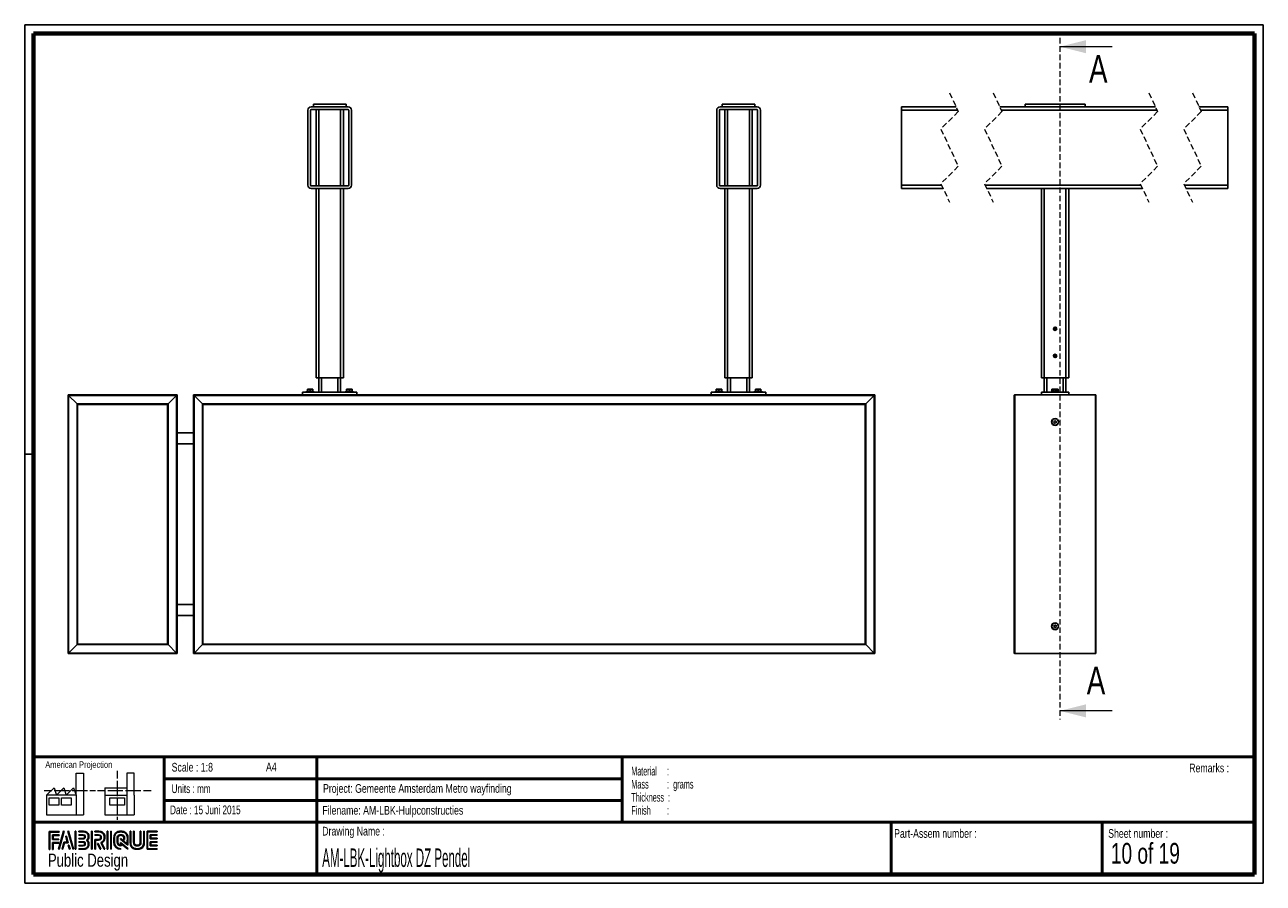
# Paper-space layout 'Sections (Connector)' of a CAD drawing. Header units: millimetres. Extents: x 7 to 291, y 7 to 204.
import ezdxf

# ---------------------------------------------------------------- set-up
doc = ezdxf.new("R2010")
doc.units = ezdxf.units.MM
doc.linetypes.add('HIDDEN', pattern=[1.905, 1.27, -0.635])
for name, color, linetype in [('LAYER1', 7, 'Continuous'), ('LAYER2', 7, 'Continuous'), ('LOGO', 7, 'Continuous')]:
    doc.layers.add(name, color=color, linetype=linetype)
doc.styles.add('SLDTEXTSTYLE0', font='TXT', dxfattribs={"width": 0.7})
doc.styles.add('SLDTEXTSTYLE1', font='TXT', dxfattribs={"width": 0.75})
doc.styles.add('SLDTEXTSTYLE2', font='TXT', dxfattribs={"width": 0.697368})
doc.styles.add('SLDTEXTSTYLE4', font='TXT', dxfattribs={"width": 0.5675})
doc.styles.add('SLDTEXTSTYLE5', font='TXT', dxfattribs={"width": 0.55})
doc.styles.add('SLDTEXTSTYLE6', font='TXT', dxfattribs={"width": 0.605})
doc.styles.add('SLDTEXTSTYLE7', font='TXT', dxfattribs={"width": 0.549})
doc.styles.add('SLDTEXTSTYLE8', font='TXT', dxfattribs={"width": 0.467045})
doc.styles.add('SLDTEXTSTYLE9', font='TXT', dxfattribs={"width": 0.6875})

# ---------------------------------------------------------------- blocks, each defined once
blk = doc.blocks.new('SW_NOTE_0_19')
at = {"layer": 'LOGO', "color": 0, "char_height": 2, "attachment_point": 1}
for s, insert, style in [('Material     :', (0, 2.58), 'SLDTEXTSTYLE4'), ('Mass         :  grams', (0, -0.42), 'SLDTEXTSTYLE5'), ('Thickness  :', (0, -3.42), 'SLDTEXTSTYLE6'), ('Finish        :', (0, -6.42), 'SLDTEXTSTYLE7')]:
    blk.add_mtext(s, dxfattribs=dict(at, insert=insert, style=style))

psp = doc.layouts.new('Sections (Connector)')

# ---------------------------------------------------------------- hatches: boundary and pattern name
at = {"layer": 'LOGO'}
for points in [[(12.16, 14.55), (12.29, 14.55), (12.29, 18.54), (14.49, 18.54), (14.49, 18.67), (12.16, 18.67)], [(13.05, 16.92), (13.05, 17.76), (14.49, 17.76), (14.49, 17.89), (12.92, 17.89), (12.92, 16.79), (14.36, 16.79), (14.36, 16.92)], [(15.62, 18.7), (15.48, 18.7), (14.3, 14.57), (14.44, 14.57)], [(15.26, 14.57), (15.67, 16.09), (16.5, 16.09), (16.11, 17.58), (15.96, 17.58), (16.32, 16.22), (15.56, 16.22), (15.12, 14.57)], [(17.78, 14.57), (16.6, 18.7), (16.46, 18.7), (17.64, 14.57)], [(18.28, 14.57), (18.28, 18.7), (18.15, 18.7), (18.15, 14.57)], [(21.99, 14.57), (21.99, 18.7), (21.85, 18.7), (21.85, 14.57)], [(25.64, 14.57), (25.64, 18.7), (25.5, 18.7), (25.5, 14.57)], [(26.42, 14.57), (26.42, 18.7), (26.28, 18.7), (26.28, 14.57)], [(35.5, 17.1), (35.5, 17.78), (36.93, 17.78), (36.93, 17.92), (35.36, 17.92), (35.36, 16.96), (36.93, 16.96), (36.93, 17.1)], [(13.05, 14.55), (13.05, 16.01), (14.36, 16.01), (14.36, 16.14), (12.92, 16.14), (12.92, 14.55)], [(16.95, 14.57), (16.68, 15.56), (16.53, 15.56), (16.81, 14.57)], [(24.04, 14.57), (23.38, 15.92), (23.22, 15.92), (23.88, 14.57)], [(36.93, 15.36), (36.93, 15.49), (35.5, 15.49), (35.5, 16.18), (36.93, 16.18), (36.93, 16.31), (35.36, 16.31), (35.36, 15.36)]]:
    psp.add_hatch(color=256, dxfattribs=at).paths.add_polyline_path(points, flags=0)
h = psp.add_hatch(color=256, dxfattribs=at)
edge = h.paths.add_edge_path(flags=0)
edge.add_line((19, 14.57), (20, 14.57))
edge.add_spline(control_points=[(20, 14.57), (20.7, 14.57), (21.26, 15.14), (21.26, 15.84), (21.26, 16.13), (21.15, 16.41), (20.95, 16.64), (21.15, 16.87), (21.26, 17.15), (21.26, 17.44), (21.26, 18.14), (20.7, 18.7), (20, 18.7)], knot_values=[0, 0, 0, 0, 1, 2, 3, 4, 5, 6, 7, 8, 9, 10, 10, 10, 10], weights=[1, 1, 1, 1, 1, 1, 1, 1, 1, 1, 1, 1, 1], degree=3, periodic=0)
edge.add_line((20, 18.7), (19, 18.7))
edge.add_line((19, 18.7), (19, 18.56))
edge.add_line((19, 18.56), (20, 18.56))
edge.add_spline(control_points=[(20, 18.56), (20.62, 18.56), (21.12, 18.06), (21.12, 17.44), (21.12, 17.17), (21.01, 16.9), (20.81, 16.69)], knot_values=[0, 0, 0, 0, 1, 2, 3, 4, 4, 4, 4], weights=[1, 1, 1, 1, 1, 1, 1], degree=3, periodic=0)
edge.add_line((20.81, 16.69), (20.76, 16.64))
edge.add_line((20.76, 16.64), (20.81, 16.59))
edge.add_spline(control_points=[(20.81, 16.59), (21.01, 16.38), (21.12, 16.11), (21.12, 15.84), (21.12, 15.22), (20.62, 14.71), (20, 14.71)], knot_values=[0, 0, 0, 0, 1, 2, 3, 4, 4, 4, 4], weights=[1, 1, 1, 1, 1, 1, 1], degree=3, periodic=0)
edge.add_line((20, 14.71), (19, 14.71))
edge.add_line((19, 14.71), (19, 14.57))
h = psp.add_hatch(color=256, dxfattribs=at)
edge = h.paths.add_edge_path(flags=0)
edge.add_line((19, 16.96), (20, 16.96))
edge.add_spline(control_points=[(20, 16.96), (20.25, 16.99), (20.44, 17.2), (20.44, 17.44), (20.44, 17.71), (20.22, 17.92), (19.95, 17.92)], knot_values=[0, 0, 0, 0, 1, 2, 3, 4, 4, 4, 4], weights=[1, 1, 1, 1, 1, 1, 1], degree=3, periodic=0)
edge.add_line((19.95, 17.92), (19, 17.92))
edge.add_line((19, 17.92), (19, 17.79))
edge.add_line((19, 17.79), (19.95, 17.79))
edge.add_spline(control_points=[(19.95, 17.79), (20.15, 17.79), (20.3, 17.63), (20.3, 17.44), (20.3, 17.27), (20.17, 17.12), (19.99, 17.09)], knot_values=[0, 0, 0, 0, 1, 2, 3, 4, 4, 4, 4], weights=[1, 1, 1, 1, 1, 1, 1], degree=3, periodic=0)
edge.add_line((19.99, 17.09), (19, 17.09))
edge.add_line((19, 17.09), (19, 16.96))
h = psp.add_hatch(color=256, dxfattribs=at)
edge = h.paths.add_edge_path(flags=0)
edge.add_line((24.76, 14.57), (24.91, 14.57))
edge.add_line((24.91, 14.57), (24.19, 16.05))
edge.add_spline(control_points=[(24.19, 16.05), (24.64, 16.29), (24.94, 16.77), (24.94, 17.29), (24.94, 18.06), (24.31, 18.7), (23.53, 18.7)], knot_values=[0, 0, 0, 0, 1, 2, 3, 4, 4, 4, 4], weights=[1, 1, 1, 1, 1, 1, 1], degree=3, periodic=0)
edge.add_line((23.53, 18.7), (22.63, 18.7))
edge.add_line((22.63, 18.7), (22.63, 18.56))
edge.add_line((22.63, 18.56), (23.53, 18.56))
edge.add_spline(control_points=[(23.53, 18.56), (24.23, 18.56), (24.8, 17.99), (24.8, 17.29), (24.8, 16.8), (24.51, 16.34), (24.07, 16.14)], knot_values=[0, 0, 0, 0, 1, 2, 3, 4, 4, 4, 4], weights=[1, 1, 1, 1, 1, 1, 1], degree=3, periodic=0)
edge.add_line((24.07, 16.14), (24.01, 16.11))
edge.add_line((24.01, 16.11), (24.76, 14.57))
h = psp.add_hatch(color=256, dxfattribs=at)
edge = h.paths.add_edge_path(flags=0)
edge.add_line((22.63, 17.78), (23.48, 17.78))
edge.add_spline(control_points=[(23.48, 17.78), (23.74, 17.78), (23.96, 17.56), (23.96, 17.29), (23.96, 17.02), (23.74, 16.8), (23.48, 16.8)], knot_values=[0, 0, 0, 0, 1, 2, 3, 4, 4, 4, 4], weights=[1, 1, 1, 1, 1, 1, 1], degree=3, periodic=0)
edge.add_line((23.48, 16.8), (22.63, 16.8))
edge.add_line((22.63, 16.8), (22.63, 14.57))
edge.add_line((22.63, 14.57), (22.77, 14.57))
edge.add_line((22.77, 14.57), (22.77, 16.66))
edge.add_line((22.77, 16.66), (23.48, 16.66))
edge.add_spline(control_points=[(23.48, 16.66), (23.82, 16.66), (24.1, 16.94), (24.1, 17.29), (24.1, 17.63), (23.82, 17.92), (23.48, 17.92)], knot_values=[0, 0, 0, 0, 1, 2, 3, 4, 4, 4, 4], weights=[1, 1, 1, 1, 1, 1, 1], degree=3, periodic=0)
edge.add_line((23.48, 17.92), (22.63, 17.92))
edge.add_line((22.63, 17.92), (22.63, 17.78))
h = psp.add_hatch(color=256, dxfattribs=at)
edge = h.paths.add_edge_path(flags=0)
edge.add_line((30.23, 15.56), (30.23, 17.07))
edge.add_spline(control_points=[(30.23, 17.07), (30.23, 17.97), (29.5, 18.7), (28.6, 18.7), (27.7, 18.7), (26.97, 17.97), (26.97, 17.07)], knot_values=[0, 0, 0, 0, 1, 2, 3, 4, 4, 4, 4], weights=[1, 1, 1, 1, 1, 1, 1], degree=3, periodic=0)
edge.add_line((26.97, 17.07), (26.97, 16.21))
edge.add_spline(control_points=[(26.97, 16.21), (26.97, 15.31), (27.7, 14.57), (28.6, 14.57)], knot_values=[1, 1, 1, 1, 2, 2, 2, 2], weights=[1, 1, 1, 1], degree=3, periodic=0)
edge.add_line((28.6, 14.57), (28.6, 14.71))
edge.add_spline(control_points=[(28.6, 14.71), (27.77, 14.71), (27.11, 15.38), (27.11, 16.21)], knot_values=[3, 3, 3, 3, 4, 4, 4, 4], weights=[1, 1, 1, 1], degree=3, periodic=0)
edge.add_line((27.11, 16.21), (27.11, 17.07))
edge.add_spline(control_points=[(27.11, 17.07), (27.11, 17.89), (27.78, 18.56), (28.6, 18.56), (29.42, 18.56), (30.09, 17.89), (30.09, 17.07)], knot_values=[0, 0, 0, 0, 1, 2, 3, 4, 4, 4, 4], weights=[1, 1, 1, 1, 1, 1, 1], degree=3, periodic=0)
edge.add_spline(control_points=[(30.09, 17.07), (30.09, 16.07), (30.09, 15.84), (29.89, 15.99), (28.53, 17.05)], knot_values=[0, 0, 0, 0, 1, 2, 2, 2, 2], weights=[1, 1, 1, 1, 1], degree=3, periodic=0)
edge.add_line((28.53, 17.05), (28.53, 16.89))
edge.add_line((28.53, 16.89), (30.23, 15.56))
h = psp.add_hatch(color=256, dxfattribs=at)
edge = h.paths.add_edge_path(flags=0)
edge.add_line((30.23, 14.57), (30.23, 14.77))
edge.add_line((30.23, 14.77), (28.53, 16.13))
edge.add_line((28.53, 16.13), (28.53, 15.51))
edge.add_spline(control_points=[(28.53, 15.51), (28.17, 15.54), (27.89, 15.84), (27.89, 16.21)], knot_values=[0, 0, 0, 0, 1, 1, 1, 1], weights=[1, 1, 1, 1], degree=3, periodic=0)
edge.add_line((27.89, 16.21), (27.89, 17.06))
edge.add_spline(control_points=[(27.89, 17.06), (27.89, 17.46), (28.21, 17.78), (28.6, 17.78), (28.99, 17.78), (29.31, 17.46), (29.31, 17.06)], knot_values=[0, 0, 0, 0, 1, 2, 3, 4, 4, 4, 4], weights=[1, 1, 1, 1, 1, 1, 1], degree=3, periodic=0)
edge.add_line((29.31, 17.06), (29.31, 16.83))
edge.add_line((29.31, 16.83), (29.45, 16.83))
edge.add_line((29.45, 16.83), (29.45, 17.06))
edge.add_spline(control_points=[(29.45, 17.06), (29.45, 17.53), (29.07, 17.92), (28.6, 17.92), (28.13, 17.92), (27.75, 17.53), (27.75, 17.06)], knot_values=[0, 0, 0, 0, 1, 2, 3, 4, 4, 4, 4], weights=[1, 1, 1, 1, 1, 1, 1], degree=3, periodic=0)
edge.add_line((27.75, 17.06), (27.75, 16.21))
edge.add_spline(control_points=[(27.75, 16.21), (27.75, 15.74), (28.13, 15.36), (28.6, 15.36)], knot_values=[0, 0, 0, 0, 1, 1, 1, 1], weights=[1, 1, 1, 1], degree=3, periodic=0)
edge.add_line((28.6, 15.36), (28.66, 15.36))
edge.add_line((28.66, 15.36), (28.66, 15.85))
edge.add_line((28.66, 15.85), (30.23, 14.57))
h = psp.add_hatch(color=256, dxfattribs=at)
edge = h.paths.add_edge_path(flags=0)
edge.add_line((30.73, 18.7), (30.73, 16.21))
edge.add_spline(control_points=[(30.73, 16.21), (30.73, 15.31), (31.46, 14.57), (32.36, 14.57), (33.25, 14.57), (33.98, 15.31), (33.98, 16.21)], knot_values=[0, 0, 0, 0, 1, 2, 3, 4, 4, 4, 4], weights=[1, 1, 1, 1, 1, 1, 1], degree=3, periodic=0)
edge.add_line((33.98, 16.21), (33.98, 18.7))
edge.add_line((33.98, 18.7), (33.85, 18.7))
edge.add_line((33.85, 18.7), (33.85, 16.21))
edge.add_spline(control_points=[(33.85, 16.21), (33.85, 15.38), (33.18, 14.71), (32.36, 14.71), (31.53, 14.71), (30.86, 15.38), (30.86, 16.21)], knot_values=[0, 0, 0, 0, 1, 2, 3, 4, 4, 4, 4], weights=[1, 1, 1, 1, 1, 1, 1], degree=3, periodic=0)
edge.add_line((30.86, 16.21), (30.86, 18.7))
edge.add_line((30.86, 18.7), (30.73, 18.7))
h = psp.add_hatch(color=256, dxfattribs=at)
edge = h.paths.add_edge_path(flags=0)
edge.add_line((31.51, 18.7), (31.51, 16.21))
edge.add_spline(control_points=[(31.51, 16.21), (31.51, 15.74), (31.89, 15.36), (32.36, 15.36), (32.82, 15.36), (33.2, 15.74), (33.2, 16.21)], knot_values=[0, 0, 0, 0, 1, 2, 3, 4, 4, 4, 4], weights=[1, 1, 1, 1, 1, 1, 1], degree=3, periodic=0)
edge.add_line((33.2, 16.21), (33.2, 18.7))
edge.add_line((33.2, 18.7), (33.07, 18.7))
edge.add_line((33.07, 18.7), (33.07, 16.21))
edge.add_spline(control_points=[(33.07, 16.21), (33.07, 15.81), (32.75, 15.49), (32.36, 15.49), (31.96, 15.49), (31.64, 15.81), (31.64, 16.21)], knot_values=[0, 0, 0, 0, 1, 2, 3, 4, 4, 4, 4], weights=[1, 1, 1, 1, 1, 1, 1], degree=3, periodic=0)
edge.add_line((31.64, 16.21), (31.64, 18.7))
edge.add_line((31.64, 18.7), (31.51, 18.7))
h = psp.add_hatch(color=256, dxfattribs=at)
edge = h.paths.add_edge_path(flags=0)
edge.add_line((36.93, 14.57), (36.93, 14.71))
edge.add_spline(control_points=[(36.93, 14.71), (34.87, 14.71), (34.74, 14.71), (34.74, 14.84), (34.74, 18.43), (34.74, 18.56)], knot_values=[0, 0, 0, 0, 1, 2, 3, 3, 3, 3], weights=[1, 1, 1, 1, 1, 1], degree=3, periodic=0)
edge.add_line((34.74, 18.56), (36.93, 18.56))
edge.add_line((36.93, 18.56), (36.93, 18.7))
edge.add_line((36.93, 18.7), (34.6, 18.7))
edge.add_line((34.6, 18.7), (34.6, 14.57))
edge.add_line((34.6, 14.57), (36.93, 14.57))
h = psp.add_hatch(color=256, dxfattribs=at)
edge = h.paths.add_edge_path(flags=0)
edge.add_line((19, 15.35), (19.95, 15.35))
edge.add_spline(control_points=[(19.95, 15.35), (20.22, 15.35), (20.44, 15.57), (20.44, 15.84), (20.44, 16.11), (20.22, 16.32), (19.95, 16.32), (19.95, 16.32), (19, 16.32)], knot_values=[0, 0, 0, 0, 1, 2, 3, 4, 5, 6, 6, 6, 6], weights=[1, 1, 1, 1, 1, 1, 1, 1, 1], degree=3, periodic=0)
edge.add_line((19, 16.32), (19, 16.18))
edge.add_line((19, 16.18), (19.95, 16.18))
edge.add_spline(control_points=[(19.95, 16.18), (20.15, 16.18), (20.3, 16.03), (20.3, 15.84), (20.3, 15.64), (20.14, 15.48), (19.95, 15.48)], knot_values=[0, 0, 0, 0, 1, 2, 3, 4, 4, 4, 4], weights=[1, 1, 1, 1, 1, 1, 1], degree=3, periodic=0)
edge.add_line((19.95, 15.48), (19, 15.48))
edge.add_line((19, 15.48), (19, 15.35))

# ---------------------------------------------------------------- linework, layer by layer
at = {"color": 7, "linetype": 'HIDDEN', "lineweight": 18}
for p, q in [((243.94, 200.75), (243.94, 44.34)), ((218.65, 188.14), (220.65, 183.86)), ((228.65, 188.14), (230.65, 183.86)), ((264.35, 188.14), (266.35, 183.86)), ((274.35, 188.14), (276.35, 183.86)), ((220.65, 183.86), (216.65, 179.86)), ((230.65, 183.86), (226.65, 179.86)), ((266.35, 183.86), (262.35, 179.86)), ((276.35, 183.86), (272.35, 179.86)), ((216.65, 179.86), (220.65, 171.31)), ((226.65, 179.86), (230.65, 171.31)), ((262.35, 179.86), (266.35, 171.31)), ((272.35, 179.86), (276.35, 171.31)), ((220.65, 171.31), (216.65, 167.31)), ((230.65, 171.31), (226.65, 167.31)), ((266.35, 171.31), (262.35, 167.31)), ((276.35, 171.31), (272.35, 167.31)), ((216.65, 167.31), (218.65, 163.04)), ((226.65, 167.31), (228.65, 163.04)), ((262.35, 167.31), (264.35, 163.04)), ((272.35, 167.31), (274.35, 163.04))]:
    psp.add_line(p, q, dxfattribs=at)
at = {"color": 7, "linetype": 'Continuous', "lineweight": 18}
for p, q in [((255.94, 198.75), (243.94, 198.75)), ((255.94, 46.34), (243.94, 46.34))]:
    psp.add_line(p, q, dxfattribs=at)
at = {"color": 7, "linetype": 'Continuous', "lineweight": 25}
for p, q in [((72.25, 184.94), (80.75, 184.94)), ((72.75, 185.57), (72.75, 184.94)), ((72.75, 185.57), (80.25, 185.57)), ((80.25, 185.57), (80.25, 184.94)), ((166, 184.94), (174.5, 184.94)), ((166.5, 185.57), (166.5, 184.94)), ((166.5, 185.57), (174, 185.57)), ((174, 185.57), (174, 184.94)), ((220.13, 184.96), (207.61, 184.96)), ((207.61, 184.96), (207.61, 184.21)), ((265.84, 184.96), (230.13, 184.96)), ((235.97, 185.59), (235.97, 184.96)), ((235.97, 185.59), (249.72, 185.59)), ((249.72, 185.59), (249.72, 184.96)), ((282.43, 184.96), (275.84, 184.96)), ((282.43, 184.96), (282.43, 184.21)), ((71.5, 166.94), (71.5, 184.19)), ((72.13, 166.94), (72.13, 184.19)), ((72.25, 184.32), (80.75, 184.32)), ((73.38, 184.32), (73.38, 166.82)), ((79.63, 184.32), (79.63, 166.82)), ((80.88, 184.19), (80.88, 166.94)), ((81.5, 184.19), (81.5, 166.94)), ((165.25, 166.94), (165.25, 184.19)), ((165.88, 166.94), (165.88, 184.19)), ((166, 184.32), (174.5, 184.32)), ((167.13, 184.32), (167.13, 166.82)), ((173.38, 184.32), (173.38, 166.82)), ((174.63, 184.19), (174.63, 166.94)), ((175.25, 184.19), (175.25, 166.94)), ((220.49, 184.21), (207.61, 184.21)), ((207.61, 184.21), (207.61, 166.96)), ((266.19, 184.21), (230.49, 184.21)), ((282.43, 184.21), (276.19, 184.21)), ((282.43, 184.21), (282.43, 166.96)), ((80.75, 166.82), (72.25, 166.82)), ((80.75, 166.19), (72.25, 166.19)), ((73.38, 166.19), (73.38, 122.75)), ((79.63, 166.19), (79.63, 122.75)), ((174.5, 166.82), (166, 166.82)), ((174.5, 166.19), (166, 166.19)), ((167.13, 166.19), (167.13, 122.75)), ((173.38, 166.19), (173.38, 122.75)), ((216.81, 166.96), (207.61, 166.96)), ((207.61, 166.96), (207.61, 166.21)), ((217.16, 166.21), (207.61, 166.21)), ((262.52, 166.96), (226.81, 166.96)), ((262.87, 166.21), (227.16, 166.21)), ((239.72, 166.21), (239.72, 122.78)), ((245.97, 166.21), (245.97, 122.78)), ((282.43, 166.96), (272.52, 166.96)), ((282.43, 166.21), (272.87, 166.21)), ((282.43, 166.96), (282.43, 166.21)), ((242.72, 134.25), (242.59, 134.03)), ((242.59, 134.03), (242.71, 133.81)), ((242.71, 133.81), (242.96, 133.8)), ((242.97, 134.24), (242.72, 134.25)), ((242.96, 133.8), (243.09, 134.02)), ((243.09, 134.02), (242.97, 134.24)), ((242.77, 128.02), (242.59, 127.83)), ((242.59, 127.83), (242.67, 127.59)), ((243.01, 127.96), (242.77, 128.02)), ((243.09, 127.72), (243.01, 127.96)), ((242.67, 127.59), (242.92, 127.53)), ((242.92, 127.53), (243.09, 127.72)), ((73.38, 122.75), (74, 122.75)), ((74, 122.75), (74, 119.48)), ((74, 122.75), (79, 122.75)), ((79, 122.75), (79, 119.48)), ((79, 122.75), (79.63, 122.75)), ((167.13, 122.75), (167.75, 122.75)), ((167.75, 122.75), (167.75, 119.48)), ((167.75, 122.75), (172.75, 122.75)), ((172.75, 122.75), (172.75, 119.48)), ((172.75, 122.75), (173.38, 122.75)), ((239.72, 122.78), (240.34, 122.78)), ((240.34, 122.78), (240.34, 119.5)), ((240.34, 122.78), (245.34, 122.78)), ((245.34, 122.78), (245.34, 119.5)), ((245.34, 122.78), (245.97, 122.78)), ((70.25, 119.48), (70.25, 118.86)), ((70.25, 119.48), (82.75, 119.48)), ((71.38, 119.72), (71.12, 119.57)), ((71.12, 119.57), (71.12, 119.48)), ((72.89, 119.57), (71.12, 119.57)), ((71.38, 120.17), (71.38, 119.67)), ((71.38, 120.17), (72, 120.17)), ((72, 120.17), (72, 119.67)), ((72, 120.17), (72.63, 120.17)), ((72.63, 120.17), (72.63, 119.67)), ((72.89, 119.57), (72.63, 119.72)), ((72.89, 119.48), (72.89, 119.57)), ((80.38, 119.72), (80.12, 119.57)), ((80.12, 119.57), (80.12, 119.48)), ((81.89, 119.57), (80.12, 119.57)), ((80.38, 120.17), (81, 120.17)), ((80.38, 120.17), (80.38, 119.67)), ((81, 120.17), (81.63, 120.17)), ((81, 120.17), (81, 119.67)), ((81.63, 120.17), (81.63, 119.67)), ((81.89, 119.57), (81.63, 119.72)), ((81.89, 119.48), (81.89, 119.57)), ((82.75, 119.48), (82.75, 118.86)), ((164, 119.48), (164, 118.86)), ((164, 119.48), (176.5, 119.48)), ((165.13, 119.72), (164.87, 119.57)), ((164.87, 119.57), (164.87, 119.48)), ((166.64, 119.57), (164.87, 119.57)), ((165.13, 120.17), (165.75, 120.17)), ((165.13, 120.17), (165.13, 119.67)), ((165.75, 120.17), (166.38, 120.17)), ((165.75, 120.17), (165.75, 119.67)), ((166.38, 120.17), (166.38, 119.67)), ((166.64, 119.57), (166.38, 119.72)), ((166.64, 119.48), (166.64, 119.57)), ((174.13, 119.72), (173.87, 119.57)), ((173.87, 119.57), (173.87, 119.48)), ((175.64, 119.57), (173.87, 119.57)), ((174.13, 120.17), (174.75, 120.17)), ((174.13, 120.17), (174.13, 119.67)), ((174.75, 120.17), (174.75, 119.67)), ((174.75, 120.17), (175.38, 120.17)), ((175.38, 120.17), (175.38, 119.67)), ((175.64, 119.57), (175.38, 119.72)), ((175.64, 119.48), (175.64, 119.57)), ((176.5, 119.48), (176.5, 118.86)), ((239.72, 119.5), (239.72, 118.88)), ((239.72, 119.5), (245.97, 119.5)), ((242.12, 119.69), (241.95, 119.59)), ((241.95, 119.59), (241.95, 119.5)), ((243.73, 119.59), (241.95, 119.59)), ((242.12, 120.19), (242.48, 120.19)), ((242.12, 120.19), (242.12, 119.69)), ((242.48, 120.19), (243.2, 120.19)), ((242.48, 120.19), (242.48, 119.69)), ((243.2, 120.19), (243.2, 119.69)), ((243.2, 120.19), (243.56, 120.19)), ((243.56, 120.19), (243.56, 119.69)), ((243.73, 119.59), (243.56, 119.69)), ((243.73, 119.5), (243.73, 119.59)), ((245.97, 119.5), (245.97, 118.88)), ((41.5, 118.86), (16.5, 118.86)), ((16.5, 118.86), (16.63, 118.73)), ((16.63, 118.73), (16.5, 118.86)), ((16.5, 118.86), (16.5, 59.48)), ((41.38, 118.73), (16.63, 118.73)), ((18.57, 116.79), (16.63, 118.73)), ((16.63, 118.73), (16.63, 59.61)), ((39.44, 116.79), (18.57, 116.79)), ((18.57, 116.79), (18.69, 116.67)), ((18.57, 116.79), (18.57, 61.54)), ((18.69, 116.67), (18.57, 116.79)), ((39.32, 116.67), (18.69, 116.67)), ((18.69, 116.67), (18.69, 61.67)), ((39.32, 116.67), (39.44, 116.79)), ((39.44, 116.79), (39.32, 116.67)), ((39.32, 61.67), (39.32, 116.67)), ((41.38, 118.73), (39.44, 116.79)), ((39.44, 61.54), (39.44, 116.79)), ((41.38, 118.73), (41.5, 118.86)), ((41.5, 118.86), (41.38, 118.73)), ((41.38, 59.61), (41.38, 118.73)), ((41.5, 59.48), (41.5, 118.86)), ((45.25, 118.86), (45.25, 59.48)), ((45.38, 118.73), (45.25, 118.86)), ((201.5, 118.86), (45.25, 118.86)), ((45.25, 118.86), (45.38, 118.73)), ((45.38, 118.73), (45.38, 59.61)), ((45.38, 118.73), (47.32, 116.79)), ((201.38, 118.73), (45.38, 118.73)), ((47.32, 116.79), (47.32, 61.54)), ((47.44, 116.67), (47.32, 116.79)), ((47.32, 116.79), (47.44, 116.67)), ((199.44, 116.79), (47.32, 116.79)), ((47.44, 116.67), (47.44, 61.67)), ((199.32, 116.67), (47.44, 116.67)), ((199.44, 116.79), (199.32, 116.67)), ((199.32, 116.67), (199.44, 116.79)), ((199.32, 61.67), (199.32, 116.67)), ((199.44, 116.79), (201.38, 118.73)), ((199.44, 61.54), (199.44, 116.79)), ((201.5, 118.86), (201.38, 118.73)), ((201.38, 118.73), (201.5, 118.86)), ((201.38, 59.61), (201.38, 118.73)), ((201.5, 59.48), (201.5, 118.86)), ((233.47, 59.63), (233.47, 118.75)), ((233.59, 59.5), (233.59, 118.88)), ((252.09, 118.88), (233.59, 118.88)), ((252.09, 59.5), (252.09, 118.88)), ((252.22, 59.63), (252.22, 118.75)), ((242.63, 112.83), (242.56, 112.55)), ((242.56, 112.55), (242.77, 112.35)), ((242.91, 112.91), (242.63, 112.83)), ((242.77, 112.35), (243.05, 112.43)), ((243.12, 112.71), (242.91, 112.91)), ((243.05, 112.43), (243.12, 112.71)), ((45.25, 110.11), (41.5, 110.11)), ((41.5, 107.61), (45.25, 107.61)), ((45.25, 70.73), (41.5, 70.73)), ((41.5, 68.23), (45.25, 68.23)), ((242.7, 66), (242.55, 65.75)), ((242.55, 65.75), (242.7, 65.5)), ((242.98, 66), (242.7, 66)), ((242.7, 65.5), (242.98, 65.5)), ((243.13, 65.75), (242.98, 66)), ((242.98, 65.5), (243.13, 65.75)), ((16.63, 59.61), (18.57, 61.54)), ((18.69, 61.67), (18.57, 61.54)), ((18.57, 61.54), (18.69, 61.67)), ((18.57, 61.54), (39.44, 61.54)), ((18.69, 61.67), (39.32, 61.67)), ((39.44, 61.54), (39.32, 61.67)), ((39.32, 61.67), (39.44, 61.54)), ((39.44, 61.54), (41.38, 59.61)), ((47.32, 61.54), (45.38, 59.61)), ((47.32, 61.54), (47.44, 61.67)), ((47.44, 61.67), (47.32, 61.54)), ((47.32, 61.54), (199.44, 61.54)), ((47.44, 61.67), (199.32, 61.67)), ((199.32, 61.67), (199.44, 61.54)), ((199.44, 61.54), (199.32, 61.67)), ((201.38, 59.61), (199.44, 61.54)), ((16.63, 59.61), (16.5, 59.48)), ((16.5, 59.48), (16.63, 59.61)), ((16.5, 59.48), (41.5, 59.48)), ((16.63, 59.61), (41.38, 59.61)), ((41.5, 59.48), (41.38, 59.61)), ((41.38, 59.61), (41.5, 59.48)), ((45.25, 59.48), (45.38, 59.61)), ((45.38, 59.61), (45.25, 59.48)), ((45.25, 59.48), (201.5, 59.48)), ((45.38, 59.61), (201.38, 59.61)), ((201.38, 59.61), (201.5, 59.48)), ((201.5, 59.48), (201.38, 59.61)), ((252.09, 59.5), (233.59, 59.5))]:
    psp.add_line(p, q, dxfattribs=at)
at = {"color": 8, "linetype": 'Continuous', "lineweight": 25}
for p, q in [((74, 184.32), (74, 166.82)), ((79, 184.32), (79, 166.82)), ((167.75, 184.32), (167.75, 166.82)), ((172.75, 184.32), (172.75, 166.82)), ((74, 166.19), (74, 122.75)), ((79, 166.19), (79, 122.75)), ((167.75, 166.19), (167.75, 122.75)), ((172.75, 166.19), (172.75, 122.75)), ((240.34, 166.21), (240.34, 122.78)), ((245.34, 166.21), (245.34, 122.78)), ((74.63, 122.75), (74.63, 119.48)), ((78.38, 122.75), (78.38, 119.48)), ((168.38, 122.75), (168.38, 119.48)), ((172.13, 122.75), (172.13, 119.48)), ((240.97, 122.78), (240.97, 119.5)), ((244.72, 122.78), (244.72, 119.5))]:
    psp.add_line(p, q, dxfattribs=at)
at = {"color": 7, "linetype": 'Continuous', "lineweight": 25}
for centre, radius in [((242.84, 134.03), 0.375), ((242.84, 127.78), 0.375), ((242.84, 112.63), 0.788), ((242.84, 112.63), 0.75), ((242.84, 65.75), 0.788), ((242.84, 65.75), 0.75)]:
    psp.add_circle(centre, radius, dxfattribs=at)
for centre, radius, start, end in [((72.25, 184.19), 0.75, 90, 180), ((80.75, 184.19), 0.75, 0, 90), ((166, 184.19), 0.75, 90, 180), ((174.5, 184.19), 0.75, 0, 90), ((72.25, 184.19), 0.125, 90, 180), ((80.75, 184.19), 0.125, 0, 90), ((166, 184.19), 0.125, 90, 180), ((174.5, 184.19), 0.125, 0, 90), ((72.25, 166.94), 0.75, 180, 270), ((72.25, 166.94), 0.125, 180, 270), ((80.75, 166.94), 0.125, 270, 0), ((80.75, 166.94), 0.75, 270, 0), ((166, 166.94), 0.75, 180, 270), ((166, 166.94), 0.125, 180, 270), ((174.5, 166.94), 0.125, 270, 0), ((174.5, 166.94), 0.75, 270, 0), ((233.59, 118.75), 0.125, 90.0002, 179.9996), ((233.59, 118.75), 0.125, 90.0002, 179.9997), ((252.09, 118.75), 0.125, 0.0004, 89.9998), ((252.09, 118.75), 0.125, 0.0003, 89.9998), ((233.59, 59.63), 0.125, 180.0011, 269.9998), ((233.59, 59.63), 0.125, 180.0018, 269.9991), ((252.09, 59.63), 0.125, 270.0009, 359.9983), ((252.09, 59.63), 0.125, 270.0002, 359.9989)]:
    psp.add_arc(centre, radius, start, end, dxfattribs=at)
for points, knots in [([(71.38, 119.67), (71.49, 119.7), (71.7, 119.75), (71.91, 119.69), (72, 119.67)], [0, 0, 0, 0, 0.534747, 1, 1, 1, 1]), ([(72, 119.67), (72.11, 119.7), (72.32, 119.75), (72.53, 119.69), (72.63, 119.67)], [0, 0, 0, 0, 0.5347467, 1, 1, 1, 1]), ([(80.38, 119.67), (80.49, 119.7), (80.7, 119.75), (80.91, 119.69), (81, 119.67)], [0, 0, 0, 0, 0.534747, 1, 1, 1, 1]), ([(81, 119.67), (81.11, 119.7), (81.32, 119.75), (81.53, 119.69), (81.63, 119.67)], [0, 0, 0, 0, 0.5347467, 1, 1, 1, 1]), ([(165.13, 119.67), (165.24, 119.7), (165.45, 119.75), (165.66, 119.69), (165.75, 119.67)], [0, 0, 0, 0, 0.534747, 1, 1, 1, 1]), ([(165.75, 119.67), (165.86, 119.7), (166.07, 119.75), (166.28, 119.69), (166.38, 119.67)], [0, 0, 0, 0, 0.5347467, 1, 1, 1, 1]), ([(174.13, 119.67), (174.24, 119.7), (174.45, 119.75), (174.66, 119.69), (174.75, 119.67)], [0, 0, 0, 0, 0.534747, 1, 1, 1, 1]), ([(174.75, 119.67), (174.86, 119.7), (175.07, 119.75), (175.28, 119.69), (175.38, 119.67)], [0, 0, 0, 0, 0.5347467, 1, 1, 1, 1]), ([(242.12, 119.69), (242.13, 119.7), (242.16, 119.71), (242.21, 119.73), (242.26, 119.74), (242.31, 119.75), (242.35, 119.74), (242.4, 119.73), (242.44, 119.71), (242.47, 119.7), (242.48, 119.69)], [0, 0, 0, 0, 0.138042, 0.271709, 0.403248, 0.533529, 0.644346, 0.758106, 0.876916, 1, 1, 1, 1]), ([(242.48, 119.69), (242.51, 119.7), (242.57, 119.71), (242.67, 119.73), (242.77, 119.74), (242.86, 119.75), (242.95, 119.74), (243.03, 119.73), (243.12, 119.71), (243.17, 119.7), (243.2, 119.69)], [0, 0, 0, 0, 0.132033, 0.26458, 0.399288, 0.535021, 0.649902, 0.765413, 0.882511, 1, 1, 1, 1]), ([(243.2, 119.69), (243.22, 119.7), (243.25, 119.71), (243.3, 119.73), (243.34, 119.74), (243.39, 119.75), (243.44, 119.74), (243.48, 119.73), (243.52, 119.71), (243.55, 119.7), (243.56, 119.69)], [0, 0, 0, 0, 0.138042, 0.271708, 0.403248, 0.533529, 0.644346, 0.758106, 0.876916, 1, 1, 1, 1])]:
    psp.add_open_spline(points, degree=3, knots=knots, dxfattribs=at)
at = {"color": 7, "linetype": 'Continuous', "lineweight": 18}
for points in [[(243.94, 198.75), (249.94, 197.25), (249.94, 200.25)], [(243.94, 46.34), (249.94, 44.84), (249.94, 47.84)]]:
    psp.add_solid(points, dxfattribs=at)
at = {"layer": 'LAYER1', "lineweight": 50}
for p, q in [((8.57, 35.78), (288.57, 35.78)), ((38.57, 35.78), (38.57, 20.78)), ((73.57, 35.78), (73.57, 8.78)), ((143.57, 35.78), (143.57, 20.78)), ((38.57, 30.78), (143.57, 30.78)), ((38.57, 25.78), (143.57, 25.78)), ((8.57, 20.78), (288.57, 20.78)), ((205.22, 8.78), (205.22, 20.78)), ((253.65, 8.78), (253.65, 20.78))]:
    psp.add_line(p, q, dxfattribs=at)
at = {"layer": 'LAYER2', "lineweight": 70}
for p, q in [((8.57, 8.78), (8.57, 201.78)), ((8.57, 201.78), (288.57, 201.78)), ((288.57, 201.78), (288.57, 8.78)), ((288.57, 8.78), (8.57, 8.78))]:
    psp.add_line(p, q, dxfattribs=at)
at = {"layer": 'LOGO'}
for p, q in [((6.57, 203.78), (290.57, 203.78)), ((6.57, 203.78), (6.57, 6.78)), ((290.57, 203.78), (290.57, 6.78)), ((6.57, 105.28), (8.62, 105.28)), ((6.57, 6.78), (290.57, 6.78))]:
    psp.add_line(p, q, dxfattribs=at)
at = {"layer": 'LOGO', "color": 7, "linetype": 'Continuous', "lineweight": 18}
for p, q in [((18.32, 26.97), (18.32, 32.04)), ((18.32, 32.04), (20, 32.04)), ((20, 32.04), (20, 22.47)), ((27.73, 32.6), (27.73, 30.84)), ((31.65, 32.03), (29.97, 32.03)), ((29.97, 32.03), (29.97, 22.47)), ((31.65, 26.97), (31.65, 32.03)), ((11.59, 26.97), (13.28, 28.66)), ((13.28, 28.66), (13.84, 26.97)), ((13.84, 26.97), (15.52, 28.66)), ((15.52, 28.66), (16.08, 26.97)), ((16.08, 26.97), (17.76, 28.66)), ((17.76, 28.66), (18.32, 26.97)), ((24.93, 28.66), (24.93, 26.97)), ((24.93, 28.66), (29.97, 28.66)), ((27.73, 30.25), (27.73, 28.49)), ((27.73, 28.49), (27.73, 26.73)), ((10.98, 28.1), (12.74, 28.1)), ((18.32, 26.97), (11.59, 26.97)), ((11.59, 26.97), (11.59, 22.47)), ((12.16, 26.41), (14.4, 26.41)), ((12.16, 24.72), (12.16, 26.41)), ((13.32, 28.1), (15.08, 28.1)), ((14.4, 26.41), (14.4, 24.72)), ((14.96, 26.41), (17.2, 26.41)), ((14.96, 24.72), (14.96, 26.41)), ((15.08, 28.1), (16.83, 28.1)), ((17.2, 26.41), (17.2, 24.72)), ((17.42, 28.1), (19.17, 28.1)), ((18.32, 26.97), (18.32, 22.47)), ((19.17, 28.1), (20.93, 28.1)), ((21.51, 28.1), (22.81, 28.1)), ((23.24, 28.1), (25, 28.1)), ((24.93, 26.97), (29.97, 26.97)), ((24.93, 26.97), (24.93, 22.47)), ((25.58, 28.1), (27.34, 28.1)), ((26.05, 26.41), (29.41, 26.41)), ((26.05, 24.72), (26.05, 26.41)), ((27.34, 28.1), (29.09, 28.1)), ((27.73, 26.14), (27.73, 24.38)), ((29.41, 26.41), (29.41, 24.72)), ((29.68, 28.1), (31.43, 28.1)), ((31.43, 28.1), (33.19, 28.1)), ((31.65, 26.97), (31.65, 22.47)), ((33.77, 28.1), (35.53, 28.1)), ((14.4, 24.72), (12.16, 24.72)), ((17.2, 24.72), (14.96, 24.72)), ((29.41, 24.72), (26.05, 24.72)), ((27.73, 24.38), (27.73, 22.62)), ((11.59, 22.47), (18.32, 22.47)), ((18.32, 22.47), (20, 22.47)), ((24.93, 22.47), (31.65, 22.47)), ((27.73, 22.03), (27.73, 21.34))]:
    psp.add_line(p, q, dxfattribs=at)
at = {"layer": 'LOGO', "color": 7, "linetype": 'Continuous', "lineweight": 25}
for p, q in [((14.49, 18.67), (12.16, 18.67)), ((15.48, 18.7), (14.3, 14.57)), ((14.44, 14.57), (15.62, 18.7))]:
    psp.add_line(p, q, dxfattribs=at)
at = {"layer": 'LOGO', "color": 7, "lineweight": 25}
for p, q in [((12.16, 18.67), (12.16, 14.55)), ((12.29, 18.54), (14.49, 18.54)), ((12.29, 14.55), (12.29, 18.54)), ((14.49, 17.89), (12.92, 17.89)), ((12.92, 17.89), (12.92, 16.79)), ((13.05, 16.92), (13.05, 17.76)), ((13.05, 17.76), (14.49, 17.76)), ((14.49, 18.54), (14.49, 18.67)), ((14.49, 17.76), (14.49, 17.89)), ((15.62, 18.7), (15.48, 18.7)), ((16.11, 17.58), (15.96, 17.58)), ((15.96, 17.58), (16.32, 16.22)), ((16.5, 16.09), (16.11, 17.58)), ((16.46, 18.7), (17.64, 14.57)), ((16.6, 18.7), (16.46, 18.7)), ((17.78, 14.57), (16.6, 18.7)), ((18.15, 18.7), (18.15, 14.57)), ((18.28, 18.7), (18.15, 18.7)), ((18.28, 14.57), (18.28, 18.7)), ((19, 18.7), (19, 18.56)), ((20, 18.7), (19, 18.7)), ((19, 18.56), (20, 18.56)), ((19, 17.92), (19, 17.79)), ((19.95, 17.92), (19, 17.92)), ((19, 17.79), (19.95, 17.79)), ((19.99, 17.09), (19, 17.09)), ((19, 17.09), (19, 16.96)), ((21.85, 18.7), (21.85, 14.57)), ((21.99, 18.7), (21.85, 18.7)), ((21.99, 14.57), (21.99, 18.7)), ((23.53, 18.7), (22.63, 18.7)), ((22.63, 18.7), (22.63, 18.56)), ((22.63, 18.56), (23.53, 18.56)), ((23.48, 17.92), (22.63, 17.92)), ((22.63, 17.92), (22.63, 17.78)), ((23.48, 17.92), (22.63, 17.92)), ((22.63, 17.92), (22.63, 17.78)), ((22.63, 17.78), (23.48, 17.78)), ((22.63, 17.78), (23.48, 17.78)), ((25.5, 18.7), (25.5, 14.57)), ((25.64, 18.7), (25.5, 18.7)), ((25.64, 14.57), (25.64, 18.7)), ((26.28, 18.7), (26.28, 14.57)), ((26.42, 18.7), (26.28, 18.7)), ((26.42, 14.57), (26.42, 18.7)), ((26.97, 17.07), (26.97, 16.21)), ((26.97, 17.07), (26.97, 16.21)), ((27.11, 16.21), (27.11, 17.07)), ((27.11, 16.21), (27.11, 17.07)), ((27.75, 17.06), (27.75, 16.21)), ((27.89, 16.21), (27.89, 17.06)), ((28.53, 17.05), (28.53, 16.89)), ((28.53, 17.05), (28.53, 16.89)), ((29.31, 17.06), (29.31, 16.83)), ((29.45, 16.83), (29.45, 17.06)), ((30.23, 15.56), (30.23, 17.07)), ((30.23, 15.56), (30.23, 17.07)), ((30.86, 18.7), (30.73, 18.7)), ((30.73, 18.7), (30.73, 16.21)), ((30.86, 18.7), (30.73, 18.7)), ((30.73, 18.7), (30.73, 16.21)), ((30.86, 16.21), (30.86, 18.7)), ((30.86, 16.21), (30.86, 18.7)), ((31.64, 18.7), (31.51, 18.7)), ((31.51, 18.7), (31.51, 16.21)), ((31.64, 18.7), (31.51, 18.7)), ((31.51, 18.7), (31.51, 16.21)), ((31.64, 16.21), (31.64, 18.7)), ((31.64, 16.21), (31.64, 18.7)), ((33.07, 18.7), (33.07, 16.21)), ((33.2, 18.7), (33.07, 18.7)), ((33.07, 18.7), (33.07, 16.21)), ((33.2, 18.7), (33.07, 18.7)), ((33.2, 16.21), (33.2, 18.7)), ((33.2, 16.21), (33.2, 18.7)), ((33.85, 18.7), (33.85, 16.21)), ((33.98, 18.7), (33.85, 18.7)), ((33.85, 18.7), (33.85, 16.21)), ((33.98, 18.7), (33.85, 18.7)), ((33.98, 16.21), (33.98, 18.7)), ((33.98, 16.21), (33.98, 18.7)), ((36.93, 18.7), (34.6, 18.7)), ((34.6, 18.7), (34.6, 14.57)), ((36.93, 18.7), (34.6, 18.7)), ((34.6, 18.7), (34.6, 14.57)), ((34.74, 18.56), (36.93, 18.56)), ((34.74, 18.56), (36.93, 18.56)), ((36.93, 17.92), (35.36, 17.92)), ((35.36, 17.92), (35.36, 16.96)), ((36.93, 17.92), (35.36, 17.92)), ((35.36, 17.92), (35.36, 16.96)), ((35.5, 17.1), (35.5, 17.78)), ((35.5, 17.78), (36.93, 17.78)), ((35.5, 17.1), (35.5, 17.78)), ((35.5, 17.78), (36.93, 17.78)), ((36.93, 17.1), (35.5, 17.1)), ((36.93, 17.1), (35.5, 17.1)), ((36.93, 18.56), (36.93, 18.7)), ((36.93, 18.56), (36.93, 18.7)), ((36.93, 17.78), (36.93, 17.92)), ((36.93, 17.78), (36.93, 17.92)), ((36.93, 16.96), (36.93, 17.1)), ((36.93, 16.96), (36.93, 17.1)), ((12.16, 14.55), (12.29, 14.55)), ((12.92, 16.79), (14.36, 16.79)), ((14.36, 16.14), (12.92, 16.14)), ((12.92, 16.14), (12.92, 14.55)), ((12.92, 14.55), (13.05, 14.55)), ((14.36, 16.92), (13.05, 16.92)), ((13.05, 14.55), (13.05, 16.01)), ((13.05, 16.01), (14.36, 16.01)), ((14.3, 14.57), (14.44, 14.57)), ((14.36, 16.79), (14.36, 16.92)), ((14.36, 16.01), (14.36, 16.14)), ((15.56, 16.22), (15.12, 14.57)), ((15.12, 14.57), (15.26, 14.57)), ((15.26, 14.57), (15.67, 16.09)), ((16.32, 16.22), (15.56, 16.22)), ((16.53, 15.56), (16.81, 14.57)), ((16.68, 15.56), (16.53, 15.56)), ((16.95, 14.57), (16.68, 15.56)), ((16.81, 14.57), (16.95, 14.57)), ((17.64, 14.57), (17.78, 14.57)), ((18.15, 14.57), (18.28, 14.57)), ((19, 16.96), (20, 16.96)), ((19, 16.32), (19, 16.18)), ((19, 16.18), (19.95, 16.18)), ((19.95, 15.48), (19, 15.48)), ((19, 15.48), (19, 15.35)), ((19, 15.35), (19.95, 15.35)), ((20, 14.71), (19, 14.71)), ((19, 14.71), (19, 14.57)), ((19, 14.57), (20, 14.57)), ((20.81, 16.69), (20.76, 16.64)), ((20.76, 16.64), (20.81, 16.59)), ((21.85, 14.57), (21.99, 14.57)), ((23.48, 16.8), (22.63, 16.8)), ((22.63, 16.8), (22.63, 14.57)), ((23.48, 16.8), (22.63, 16.8)), ((22.63, 16.8), (22.63, 14.57)), ((22.63, 14.57), (22.77, 14.57)), ((22.63, 14.57), (22.77, 14.57)), ((22.77, 14.57), (22.77, 16.66)), ((22.77, 16.66), (23.48, 16.66)), ((22.77, 14.57), (22.77, 16.66)), ((22.77, 16.66), (23.48, 16.66)), ((23.22, 15.92), (23.88, 14.57)), ((23.38, 15.92), (23.22, 15.92)), ((23.22, 15.92), (23.88, 14.57)), ((23.38, 15.92), (23.22, 15.92)), ((24.04, 14.57), (23.38, 15.92)), ((24.04, 14.57), (23.38, 15.92)), ((23.88, 14.57), (24.04, 14.57)), ((23.88, 14.57), (24.04, 14.57)), ((24.07, 16.14), (24.01, 16.11)), ((24.01, 16.11), (24.76, 14.57)), ((24.91, 14.57), (24.19, 16.05)), ((24.76, 14.57), (24.91, 14.57)), ((25.5, 14.57), (25.64, 14.57)), ((26.28, 14.57), (26.42, 14.57)), ((28.53, 16.89), (30.23, 15.56)), ((28.53, 16.89), (30.23, 15.56)), ((30.23, 14.77), (28.53, 16.13)), ((28.53, 16.13), (28.53, 15.51)), ((28.6, 15.36), (28.66, 15.36)), ((28.6, 14.57), (28.6, 14.71)), ((28.6, 14.57), (28.6, 14.71)), ((28.66, 15.36), (28.66, 15.85)), ((28.66, 15.85), (30.23, 14.57)), ((29.31, 16.83), (29.45, 16.83)), ((30.23, 14.57), (30.23, 14.77)), ((34.6, 14.57), (36.93, 14.57)), ((34.6, 14.57), (36.93, 14.57)), ((35.36, 16.96), (36.93, 16.96)), ((35.36, 16.96), (36.93, 16.96)), ((36.93, 16.31), (35.36, 16.31)), ((35.36, 16.31), (35.36, 15.36)), ((36.93, 16.31), (35.36, 16.31)), ((35.36, 16.31), (35.36, 15.36)), ((35.36, 15.36), (36.93, 15.36)), ((35.36, 15.36), (36.93, 15.36)), ((35.5, 15.49), (35.5, 16.18)), ((35.5, 16.18), (36.93, 16.18)), ((35.5, 15.49), (35.5, 16.18)), ((35.5, 16.18), (36.93, 16.18)), ((36.93, 15.49), (35.5, 15.49)), ((36.93, 15.49), (35.5, 15.49)), ((36.93, 16.18), (36.93, 16.31)), ((36.93, 16.18), (36.93, 16.31)), ((36.93, 15.36), (36.93, 15.49)), ((36.93, 15.36), (36.93, 15.49)), ((36.93, 14.57), (36.93, 14.71)), ((36.93, 14.57), (36.93, 14.71))]:
    psp.add_line(p, q, dxfattribs=at)
for points, degree in [([(20, 16.96), (20.25, 16.99), (20.44, 17.2), (20.44, 17.44), (20.44, 17.71), (20.22, 17.92), (19.95, 17.92)], 3), ([(19.95, 17.79), (20.15, 17.79), (20.3, 17.63), (20.3, 17.44), (20.3, 17.27), (20.17, 17.12), (19.99, 17.09)], 3), ([(20, 14.57), (20.7, 14.57), (21.26, 15.14), (21.26, 15.84), (21.26, 16.13), (21.15, 16.41), (20.95, 16.64), (21.15, 16.87), (21.26, 17.15), (21.26, 17.44), (21.26, 18.14), (20.7, 18.7), (20, 18.7)], 3), ([(20, 18.56), (20.62, 18.56), (21.12, 18.06), (21.12, 17.44), (21.12, 17.17), (21.01, 16.9), (20.81, 16.69)], 3), ([(23.48, 16.66), (23.82, 16.66), (24.1, 16.94), (24.1, 17.29), (24.1, 17.63), (23.82, 17.92), (23.48, 17.92)], 3), ([(23.48, 17.78), (23.74, 17.78), (23.96, 17.56), (23.96, 17.29), (23.96, 17.02), (23.74, 16.8), (23.48, 16.8)], 3), ([(24.19, 16.05), (24.64, 16.29), (24.94, 16.77), (24.94, 17.29), (24.94, 18.06), (24.31, 18.7), (23.53, 18.7)], 3), ([(23.53, 18.56), (24.23, 18.56), (24.8, 17.99), (24.8, 17.29), (24.8, 16.8), (24.51, 16.34), (24.07, 16.14)], 3), ([(30.23, 17.07), (30.23, 17.97), (29.5, 18.7), (28.6, 18.7), (27.7, 18.7), (26.97, 17.97), (26.97, 17.07)], 3), ([(27.11, 17.07), (27.11, 17.89), (27.78, 18.56), (28.6, 18.56), (29.42, 18.56), (30.09, 17.89), (30.09, 17.07)], 3), ([(29.45, 17.06), (29.45, 17.53), (29.07, 17.92), (28.6, 17.92), (28.13, 17.92), (27.75, 17.53), (27.75, 17.06)], 3), ([(27.89, 17.06), (27.89, 17.46), (28.21, 17.78), (28.6, 17.78), (28.99, 17.78), (29.31, 17.46), (29.31, 17.06)], 3), ([(30.09, 17.07), (30.09, 16.07), (30.09, 15.84), (29.89, 15.99), (28.53, 17.05)], 3), ([(36.93, 14.71), (34.87, 14.71), (34.74, 14.71), (34.74, 14.84), (34.74, 18.43), (34.74, 18.56)], 3), ([(15.67, 16.09), (15.76, 16.09), (16.5, 16.09)], 2), ([(19.95, 15.35), (20.22, 15.35), (20.44, 15.57), (20.44, 15.84), (20.44, 16.11), (20.22, 16.32), (19.95, 16.32), (19.95, 16.32), (19, 16.32)], 3), ([(19.95, 16.18), (20.15, 16.18), (20.3, 16.03), (20.3, 15.84), (20.3, 15.64), (20.14, 15.48), (19.95, 15.48)], 3), ([(20.81, 16.59), (21.01, 16.38), (21.12, 16.11), (21.12, 15.84), (21.12, 15.22), (20.62, 14.71), (20, 14.71)], 3), ([(26.97, 16.21), (26.97, 15.31), (27.7, 14.57), (28.6, 14.57)], 3), ([(26.97, 16.21), (26.97, 15.31), (27.7, 14.57), (28.6, 14.57)], 3), ([(28.6, 14.71), (27.77, 14.71), (27.11, 15.38), (27.11, 16.21)], 3), ([(28.6, 14.71), (27.77, 14.71), (27.11, 15.38), (27.11, 16.21)], 3), ([(27.75, 16.21), (27.75, 15.74), (28.13, 15.36), (28.6, 15.36)], 3), ([(28.53, 15.51), (28.17, 15.54), (27.89, 15.84), (27.89, 16.21)], 3), ([(30.73, 16.21), (30.73, 15.31), (31.46, 14.57), (32.36, 14.57), (33.25, 14.57), (33.98, 15.31), (33.98, 16.21)], 3), ([(33.85, 16.21), (33.85, 15.38), (33.18, 14.71), (32.36, 14.71), (31.53, 14.71), (30.86, 15.38), (30.86, 16.21)], 3), ([(31.51, 16.21), (31.51, 15.74), (31.89, 15.36), (32.36, 15.36), (32.82, 15.36), (33.2, 15.74), (33.2, 16.21)], 3), ([(33.07, 16.21), (33.07, 15.81), (32.75, 15.49), (32.36, 15.49), (31.96, 15.49), (31.64, 15.81), (31.64, 16.21)], 3)]:
    psp.add_open_spline(points, degree=degree, dxfattribs=at)

# ---------------------------------------------------------------- block references
at = {"layer": 'LOGO', "color": 218}
psp.add_blockref('SW_NOTE_0_19', (145.65, 30.93), dxfattribs=at)

# ---------------------------------------------------------------- texts
at = {"color": 7, "linetype": 'Continuous', "char_height": 6.35, "attachment_point": 1, "style": 'SLDTEXTSTYLE1'}
for insert in [(250.62, 196.81), (250.1, 56.48)]:
    psp.add_mtext('A', dxfattribs=dict(at, insert=insert))
at = {"layer": 'LOGO', "attachment_point": 1}
for s, insert, char_height, style in [('American Projection', (11.28, 34.76), 1.5, 'SLDTEXTSTYLE1'), ('Scale : 1:8', (40.25, 34.41), 2, 'SLDTEXTSTYLE1'), ('A4', (61.89, 34.49), 2, 'SLDTEXTSTYLE1'), ('Remarks :', (273.6, 34.24), 2, 'SLDTEXTSTYLE1'), ('Units : mm', (40.24, 29.48), 2, 'SLDTEXTSTYLE0'), ('Project: Gemeente Amsterdam Metro wayfinding', (74.96, 29.54), 2, 'SLDTEXTSTYLE1'), ('Date : 15 Juni 2015', (39.89, 24.62), 2, 'SLDTEXTSTYLE2'), ('Filename: AM-LBK-Hulpconstructies', (74.8, 24.53), 2, 'SLDTEXTSTYLE1'), ('Drawing Name :', (74.78, 19.74), 2, 'SLDTEXTSTYLE1'), ('Part-Assem number :', (205.93, 19.21), 2, 'SLDTEXTSTYLE1'), ('Sheet number :', (255.01, 19.21), 2, 'SLDTEXTSTYLE1'), ('10 of 19', (255.63, 16.04), 4.763, 'SLDTEXTSTYLE9'), ('Public Design', (11.87, 13.58), 3, 'SLDTEXTSTYLE1')]:
    psp.add_mtext(s, dxfattribs=dict(at, insert=insert, char_height=char_height, style=style))
at = {"layer": 'LOGO', "color": 218, "insert": (74.78, 14.76), "char_height": 4.2333, "attachment_point": 1, "style": 'SLDTEXTSTYLE8'}
psp.add_mtext('AM-LBK-Lightbox DZ Pendel', dxfattribs=at)

doc.saveas('drawing.dxf')
